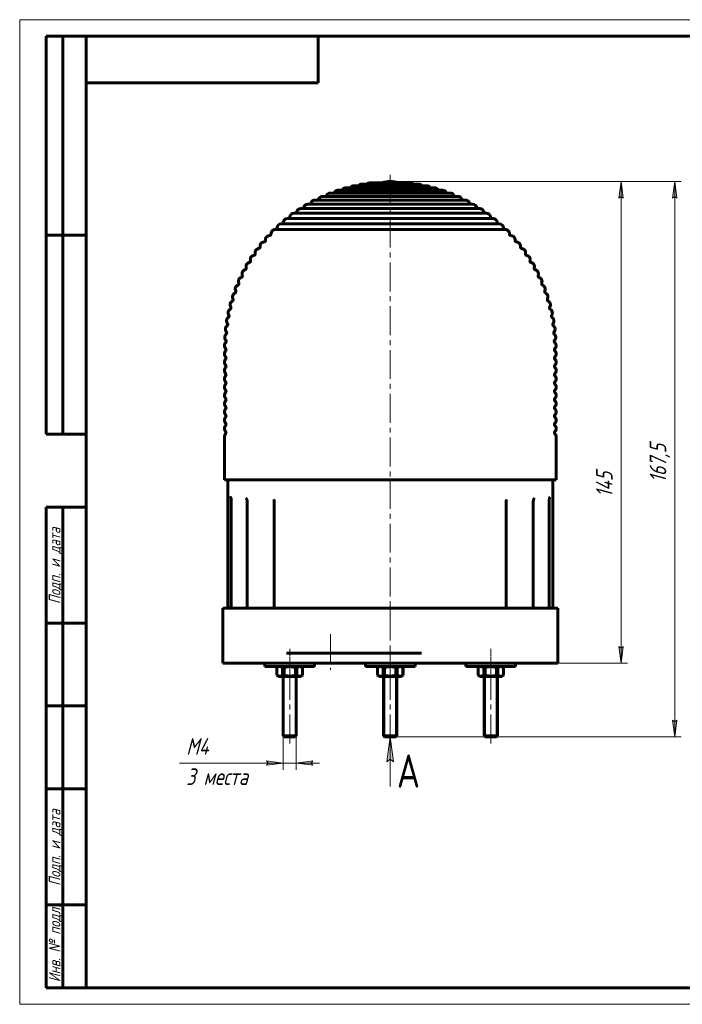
# Model space of a CAD drawing. Header units: millimetres. Extents: x 0 to 420, y 0 to 297.
# Tile 1 of 2: x 0 to 200, y 0 to 297. Entities that reach past the tile are written whole.
import ezdxf

# ---------------------------------------------------------------- set-up
doc = ezdxf.new("R2010")
doc.units = ezdxf.units.MM
for name, pattern in [('K5LT_AXLED', [13.206848, 8.706848, -1.5, 1.5, -1.5]), ('K5LT_BASIC', [0]), ('K5LT_THIN', [0])]:
    doc.linetypes.add(name, pattern=pattern)
doc.layers.add('Системный слой', color=7, linetype='Continuous')
doc.styles.add('KDIMTEXTSTYLE', font='GOST_AU.SHX', dxfattribs={"width": 0.96, "oblique": 15, "height": 5})
doc.styles.add('KTEXTSTYLE', font='GOST_AU.SHX', dxfattribs={"width": 0.96, "height": 5})
doc.dimstyles.new('KDIMSTYLE (1.00)', dxfattribs={"dimtxt": 5, "dimasz": 1, "dimexe": 2, "dimexo": 0, "dimgap": 1, "dimtad": 1, "dimtxsty": 'KDIMTEXTSTYLE', "dimsah": 1, "dimcen": 0, "dimdle": 1, "dimadec": 0, "dimazin": 0, "dimtfac": 0.667, "dimtmove": 0, "dimatfit": 3, "dimfxl": 1, "dimtvp": 1, "dimtolj": 1, "dimtzin": 0, "dimarcsym": 0})

# ---------------------------------------------------------------- blocks, each defined once
blk = doc.blocks.new('U0')
at = {"layer": 'Системный слой', "color": 150, "linetype": 'K5LT_BASIC', "lineweight": 60, "true_color": 0x0080ff}
for p, q in [((111.7, 158.18), (61.7, 158.18)), ((161.7, 158.18), (111.7, 158.18))]:
    blk.add_line(p, q, dxfattribs=at)
blk = doc.blocks.new('U1')
at = {"layer": 'Системный слой', "color": 150, "linetype": 'K5LT_BASIC', "lineweight": 60, "true_color": 0x0080ff}
for p, q in [((85.22, 102.88), (88.15, 102.88)), ((88.89, 102.88), (89.25, 102.88))]:
    blk.add_line(p, q, dxfattribs=at)
blk = doc.blocks.new('U2')
at = {"layer": 'Системный слой', "color": 150, "linetype": 'K5LT_BASIC', "lineweight": 60, "true_color": 0x0080ff}
for p, q in [((142.86, 80.68), (140.31, 80.68)), ((143.71, 80.68), (142.86, 80.68))]:
    blk.add_line(p, q, dxfattribs=at)
blk = doc.blocks.new('U3')
at = {"layer": 'Системный слой', "color": 150, "linetype": 'K5LT_BASIC', "lineweight": 60, "true_color": 0x0080ff}
for p, q in [((143.01, 80.98), (140.01, 80.98)), ((144.01, 80.98), (143.01, 80.98))]:
    blk.add_line(p, q, dxfattribs=at)
blk = doc.blocks.new('U4')
at = {"layer": 'Системный слой', "color": 150, "linetype": 'K5LT_BASIC', "lineweight": 60, "true_color": 0x0080ff}
for p, q in [((81.39, 101.93), (73.89, 101.93)), ((88.89, 101.93), (81.39, 101.93))]:
    blk.add_line(p, q, dxfattribs=at)
blk = doc.blocks.new('U5')
at = {"layer": 'Системный слой', "color": 150, "linetype": 'K5LT_BASIC', "lineweight": 60, "true_color": 0x0080ff}
for p, q in [((82.24, 80.68), (79.69, 80.68)), ((83.09, 80.68), (82.24, 80.68))]:
    blk.add_line(p, q, dxfattribs=at)
blk = doc.blocks.new('U6')
at = {"layer": 'Системный слой', "color": 150, "linetype": 'K5LT_BASIC', "lineweight": 60, "true_color": 0x0080ff}
for p, q in [((82.39, 80.98), (79.39, 80.98)), ((83.39, 80.98), (82.39, 80.98))]:
    blk.add_line(p, q, dxfattribs=at)
blk = doc.blocks.new('U7')
at = {"layer": 'Системный слой', "color": 150, "linetype": 'K5LT_BASIC', "lineweight": 60, "true_color": 0x0080ff}
for p, q in [((79.71, 98.93), (78.04, 98.93)), ((84.74, 98.93), (79.71, 98.93))]:
    blk.add_line(p, q, dxfattribs=at)
blk = doc.blocks.new('U8')
at = {"layer": 'Системный слой', "color": 150, "linetype": 'K5LT_BASIC', "lineweight": 60, "true_color": 0x0080ff}
for p, q in [((112.55, 80.68), (110, 80.68)), ((113.4, 80.68), (112.55, 80.68))]:
    blk.add_line(p, q, dxfattribs=at)
blk = doc.blocks.new('U9')
at = {"layer": 'Системный слой', "color": 150, "linetype": 'K5LT_BASIC', "lineweight": 60, "true_color": 0x0080ff}
for p, q in [((112.7, 80.98), (109.7, 80.98)), ((113.7, 80.98), (112.7, 80.98))]:
    blk.add_line(p, q, dxfattribs=at)
blk = doc.blocks.new('U10')
at = {"layer": 'Системный слой', "color": 150, "linetype": 'K5LT_BASIC', "lineweight": 60, "true_color": 0x0080ff}
for p, q in [((142.01, 101.93), (134.51, 101.93)), ((149.51, 101.93), (142.01, 101.93))]:
    blk.add_line(p, q, dxfattribs=at)
blk = doc.blocks.new('U11')
at = {"layer": 'Системный слой', "color": 150, "linetype": 'K5LT_BASIC', "lineweight": 60, "true_color": 0x0080ff}
for p, q in [((111.7, 101.93), (104.2, 101.93)), ((119.2, 101.93), (111.7, 101.93))]:
    blk.add_line(p, q, dxfattribs=at)
blk = doc.blocks.new('U12')
at = {"layer": 'Системный слой', "color": 150, "linetype": 'K5LT_BASIC', "lineweight": 60, "true_color": 0x0080ff}
for p, q in [((110.02, 98.93), (108.35, 98.93)), ((115.05, 98.93), (110.02, 98.93))]:
    blk.add_line(p, q, dxfattribs=at)
blk = doc.blocks.new('VP0')
at = {"layer": 'Системный слой', "color": 7, "linetype": 'K5LT_THIN', "lineweight": 18}
for p, q in [((110.71, 73.18), (111.7, 80.68)), ((111.7, 80.68), (111.7, 65.68)), ((111.7, 73.93), (110.71, 73.18))]:
    blk.add_line(p, q, dxfattribs=at)
blk.add_wipeout([(113.7, 65.36), (113.7, 79.63), (120.56, 79.63), (120.56, 65.36)]).dxf.layer = 'Системный слой'
at = {"layer": 'Системный слой'}
blk.add_hatch(color=7, dxfattribs=at).paths.add_polyline_path([(112.69, 73.18), (111.7, 80.68), (110.71, 73.18), (111.7, 73.93)])
at = {"layer": 'Системный слой', "color": 7, "linetype": 'K5LT_THIN', "lineweight": 18}
for p, q in [((111.7, 80.68), (112.69, 73.18)), ((112.69, 73.18), (111.7, 73.93))]:
    blk.add_line(p, q, dxfattribs=at)
at = {"layer": 'Системный слой', "color": 7, "insert": (113.7, 75.36), "char_height": 10, "attachment_point": 1, "style": 'KTEXTSTYLE'}
blk.add_mtext('\\H3.5;\\W0.965;\\Q15;\\Q0;\\H10.00;{\\c16711680;А}', dxfattribs=at)
blk = doc.blocks.new('D0')
at = {"layer": 'Системный слой'}
for points in [[(79.39, 72.76), (74.39, 73.42), (74.89, 72.76), (74.39, 72.1)], [(87.89, 72.76), (88.39, 73.42), (83.39, 72.76), (88.39, 72.1)]]:
    blk.add_hatch(color=7, dxfattribs=at).paths.add_polyline_path(points)
at = {"layer": 'Системный слой', "color": 7, "linetype": 'K5LT_THIN', "lineweight": 18}
for p, q in [((79.39, 83.85), (79.39, 70.76)), ((83.39, 84.05), (83.39, 70.76)), ((79.39, 72.76), (74.39, 73.42)), ((74.39, 73.42), (74.89, 72.76)), ((74.89, 72.76), (74.39, 72.1)), ((74.39, 72.1), (79.39, 72.76)), ((79.39, 72.76), (74.39, 72.76)), ((79.39, 72.76), (83.39, 72.76)), ((88.39, 73.42), (83.39, 72.76)), ((83.39, 72.76), (88.39, 72.1)), ((83.39, 72.76), (90.39, 72.76)), ((87.89, 72.76), (88.39, 73.42)), ((88.39, 72.1), (87.89, 72.76))]:
    blk.add_line(p, q, dxfattribs=at)
blk.add_wipeout([(50.2, 64.62), (50.2, 80.9), (71.5, 80.9), (71.5, 64.62)]).dxf.layer = 'Системный слой'
for p, q in [((74.39, 72.76), (48.2, 72.76)), ((79.39, 72.76), (72.39, 72.76))]:
    blk.add_line(p, q, dxfattribs=at)
at = {"layer": 'Системный слой', "color": 7, "char_height": 5, "attachment_point": 1, "style": 'KTEXTSTYLE'}
for s, insert in [('\\H3.5;\\W0.965;\\Q15;\\Q15;\\H5.00;М4', (50.2, 80.29)), ('\\H3.5;\\W0.965;\\Q15;\\Q15;\\H5.00;3 места', (50.2, 71.16))]:
    blk.add_mtext(s, dxfattribs=dict(at, insert=insert))
blk = doc.blocks.new('KDIMARROW_02')
at = {"layer": 'Системный слой'}
blk.add_hatch(color=0, dxfattribs=at).paths.add_polyline_path([(4.5, 0), (5, 0.66), (0, 0), (5, -0.66)])
at = {"layer": 'Системный слой', "color": 0, "linetype": 'K5LT_THIN', "lineweight": 18}
for p, q in [((0, 0), (-1, 0)), ((5, 0.66), (0, 0)), ((0, 0), (5, -0.66)), ((0, 0), (7, 0)), ((4.5, 0), (5, 0.66)), ((5, -0.66), (4.5, 0))]:
    blk.add_line(p, q, dxfattribs=at)
blk = doc.blocks.new('D1')
at = {"layer": 'Системный слой'}
for points in [[(181.93, 243.18), (181.27, 248.18), (180.61, 243.18), (181.27, 243.68)], [(181.27, 102.88), (181.93, 107.88), (181.27, 107.38), (180.61, 107.88)]]:
    blk.add_hatch(color=7, dxfattribs=at).paths.add_polyline_path(points)
at = {"layer": 'Системный слой', "color": 7, "linetype": 'K5LT_THIN', "lineweight": 18}
for p, q in [((111.7, 248.18), (183.27, 248.18)), ((180.61, 243.18), (181.27, 248.18)), ((181.27, 248.18), (181.93, 243.18)), ((181.27, 243.68), (180.61, 243.18)), ((181.93, 243.18), (181.27, 243.68)), ((181.27, 102.88), (180.61, 107.88)), ((180.61, 107.88), (181.27, 107.38)), ((181.27, 107.38), (181.93, 107.88)), ((181.93, 107.88), (181.27, 102.88)), ((162.2, 102.88), (183.27, 102.88))]:
    blk.add_line(p, q, dxfattribs=at)
blk.add_wipeout([(180.27, 152.93), (173.13, 152.93), (173.13, 162.43), (180.27, 162.43)]).dxf.layer = 'Системный слой'
blk.add_line((181.27, 102.88), (181.27, 248.18), dxfattribs=at)
at = {"layer": 'Системный слой', "color": 7, "insert": (173.74, 152.93), "char_height": 5, "attachment_point": 1, "rotation": 90, "style": 'KTEXTSTYLE'}
blk.add_mtext('\\H3.5;\\W0.965;\\Q15;\\Q15;\\H5.00;145', dxfattribs=at)
blk = doc.blocks.new('KDIMARROW_01')
at = {"layer": 'Системный слой'}
blk.add_hatch(color=0, dxfattribs=at).paths.add_polyline_path([(-5, -0.66), (0, 0), (-5, 0.66), (-4.5, 0)])
at = {"layer": 'Системный слой', "color": 0, "linetype": 'K5LT_THIN', "lineweight": 18}
for p, q in [((-4.5, 0), (-5, 0.66)), ((-5, 0.66), (0, 0)), ((0, 0), (-5, -0.66)), ((-5, -0.66), (-4.5, 0)), ((0, 0), (-1, 0))]:
    blk.add_line(p, q, dxfattribs=at)
blk = doc.blocks.new('D2')
at = {"layer": 'Системный слой'}
for points in [[(198.11, 243.18), (197.45, 248.18), (196.79, 243.18), (197.45, 243.68)], [(197.45, 80.68), (198.11, 85.68), (197.45, 85.18), (196.79, 85.68)]]:
    blk.add_hatch(color=7, dxfattribs=at).paths.add_polyline_path(points)
at = {"layer": 'Системный слой', "color": 7, "linetype": 'K5LT_THIN', "lineweight": 18}
for p, q in [((111.7, 248.18), (199.45, 248.18)), ((196.79, 243.18), (197.45, 248.18)), ((197.45, 248.18), (198.11, 243.18)), ((197.45, 243.68), (196.79, 243.18)), ((198.11, 243.18), (197.45, 243.68)), ((197.45, 80.68), (196.79, 85.68)), ((196.79, 85.68), (197.45, 85.18)), ((197.45, 85.18), (198.11, 85.68)), ((198.11, 85.68), (197.45, 80.68)), ((113.4, 80.68), (199.45, 80.68))]:
    blk.add_line(p, q, dxfattribs=at)
blk.add_wipeout([(196.45, 157.37), (189.31, 157.37), (189.31, 170.93), (196.45, 170.93)]).dxf.layer = 'Системный слой'
blk.add_line((197.45, 80.68), (197.45, 248.18), dxfattribs=at)
at = {"layer": 'Системный слой', "color": 7, "insert": (189.91, 157.37), "char_height": 5, "attachment_point": 1, "rotation": 90, "style": 'KTEXTSTYLE'}
blk.add_mtext('\\H3.5;\\W0.965;\\Q15;\\Q15;\\H5.00;167,5', dxfattribs=at)
blk = doc.blocks.new('U16')
at = {"color": 7, "linetype": 'K5LT_THIN', "lineweight": 18}
for p, q in [((0, 0), (0, 297)), ((0, 297), (420, 297)), ((420, 0), (0, 0))]:
    blk.add_line(p, q, dxfattribs=at)
at = {"color": 150, "linetype": 'K5LT_BASIC', "lineweight": 60, "true_color": 0x0080ff}
for p, q in [((8, 172), (8, 292)), ((20, 292), (8, 292)), ((13, 172), (13, 292)), ((20, 5), (20, 292)), ((20, 292), (415, 292)), ((90, 292), (90, 278)), ((90, 278), (20, 278)), ((20, 232), (8, 232)), ((20, 172), (8, 172)), ((8, 5), (8, 150)), ((20, 150), (8, 150)), ((13, 5), (13, 150)), ((20, 115), (8, 115)), ((20, 90), (8, 90)), ((20, 65), (8, 65)), ((20, 30), (8, 30)), ((20, 5), (8, 5)), ((415, 5), (20, 5))]:
    blk.add_line(p, q, dxfattribs=at)
at = {"color": 7, "char_height": 3.5, "attachment_point": 1, "rotation": 90, "style": 'KTEXTSTYLE'}
for s, insert in [('\\H3.5;\\W0.965;\\Q15;\\Q15;Подп. и дата', (8.77, 120.75)), ('\\H3.5;\\W0.965;\\Q15;\\Q15;Подп. и дата', (8.77, 35.75)), ('\\H3.5;\\W0.965;\\Q15;\\Q15;Инв. № подл.', (8.77, 6.67))]:
    blk.add_mtext(s, dxfattribs=dict(at, insert=insert))

msp = doc.modelspace()

# ---------------------------------------------------------------- linework, layer by layer
at = {"layer": 'Системный слой', "color": 30, "linetype": 'K5LT_AXLED', "lineweight": 18, "true_color": 0xff8000}
for p, q in [((111.699, 250.178), (111.699, 158.178)), ((111.699, 158.178), (111.699, 110.678)), ((111.699, 121.478), (111.699, 102.878)), ((93.687, 111.678), (93.687, 100.878)), ((81.388, 78.678), (81.388, 107.178)), ((111.699, 78.678), (111.699, 107.178)), ((142.01, 78.678), (142.01, 107.178)), ((81.388, 104.878), (81.388, 101.928)), ((142.01, 104.878), (142.01, 101.928)), ((81.388, 99.578), (81.388, 101.928)), ((81.388, 96.928), (81.388, 101.278)), ((111.699, 102.878), (111.699, 101.928)), ((111.699, 99.578), (111.699, 101.928)), ((111.699, 96.928), (111.699, 101.278)), ((142.01, 99.578), (142.01, 101.928)), ((142.01, 96.928), (142.01, 101.278))]:
    msp.add_line(p, q, dxfattribs=at)
at = {"layer": 'Системный слой', "color": 150, "linetype": 'K5LT_BASIC', "lineweight": 60, "true_color": 0x0080ff}
for p, q in [((122.674, 246.927), (100.725, 246.927)), ((120.224, 247.427), (103.174, 247.427)), ((117.752, 247.801), (105.646, 247.801)), ((132.12, 243.695), (91.279, 243.695)), ((129.823, 244.684), (93.575, 244.684)), ((127.479, 245.554), (95.919, 245.554)), ((125.094, 246.302), (98.304, 246.302)), ((136.545, 241.372), (86.853, 241.372)), ((134.362, 242.59), (89.036, 242.59)), ((140.709, 238.607), (82.689, 238.607)), ((138.663, 240.043), (84.736, 240.043)), ((144.568, 235.431), (78.83, 235.431)), ((142.68, 237.069), (80.719, 237.069)), ((146.371, 233.698), (77.027, 233.698)), ((61.699, 171.178), (61.699, 158.178)), ((161.699, 171.178), (161.699, 158.178)), ((62.699, 158.178), (62.699, 119.478)), ((160.699, 158.178), (160.699, 119.478)), ((63.793, 151.678), (63.793, 119.478)), ((68.286, 152.575), (68.277, 152.58)), ((68.563, 151.678), (68.563, 119.478)), ((76.746, 151.678), (76.746, 119.478)), ((146.652, 151.678), (146.652, 119.478)), ((154.836, 151.678), (154.836, 119.478)), ((159.606, 151.678), (159.606, 119.478)), ((159.768, 152.892), (159.766, 152.889)), ((61.199, 119.478), (61.199, 102.878)), ((162.199, 119.478), (61.199, 119.478)), ((162.199, 119.478), (162.199, 102.878)), ((121.136, 105.878), (80.399, 105.878)), ((80.399, 102.878), (61.199, 102.878)), ((73.888, 102.878), (73.888, 101.928)), ((77.538, 101.578), (78.038, 101.928)), ((77.538, 101.578), (77.538, 99.278)), ((77.546, 101.578), (77.538, 101.578)), ((77.546, 101.578), (77.546, 99.278)), ((79.463, 101.578), (79.255, 101.578)), ((79.255, 101.578), (79.255, 99.278)), ((79.68, 101.578), (79.463, 101.578)), ((79.68, 101.578), (79.68, 99.278)), ((85.215, 102.878), (80.399, 102.878)), ((83.522, 101.578), (83.097, 101.578)), ((83.097, 101.578), (83.097, 99.278)), ((83.522, 101.578), (83.522, 99.278)), ((85.238, 101.578), (84.738, 101.928)), ((85.238, 101.578), (85.23, 101.578)), ((85.23, 101.578), (85.23, 99.278)), ((85.238, 101.578), (85.238, 99.278)), ((88.888, 102.878), (88.147, 102.878)), ((88.888, 102.878), (88.888, 101.928)), ((89.252, 102.878), (97.584, 102.878)), ((97.584, 102.878), (117.977, 102.878)), ((104.199, 102.878), (104.199, 101.928)), ((107.849, 101.578), (108.349, 101.928)), ((107.849, 101.578), (107.849, 99.278)), ((107.857, 101.578), (107.849, 101.578)), ((107.857, 101.578), (107.857, 99.278)), ((109.774, 101.578), (109.566, 101.578)), ((109.566, 101.578), (109.566, 99.278)), ((109.99, 101.578), (109.774, 101.578)), ((109.99, 101.578), (109.99, 99.278)), ((113.833, 101.578), (113.408, 101.578)), ((113.408, 101.578), (113.408, 99.278)), ((113.833, 101.578), (113.833, 99.278)), ((115.549, 101.578), (115.049, 101.928)), ((115.549, 101.578), (115.541, 101.578)), ((115.541, 101.578), (115.541, 99.278)), ((115.549, 101.578), (115.549, 99.278)), ((121.136, 102.878), (117.977, 102.878)), ((119.199, 102.878), (119.199, 101.928)), ((162.199, 102.878), (121.136, 102.878)), ((134.51, 102.878), (134.51, 101.928)), ((138.16, 101.578), (138.66, 101.928)), ((138.16, 101.578), (138.16, 99.278)), ((138.168, 101.578), (138.16, 101.578)), ((138.168, 101.578), (138.168, 99.278)), ((140.301, 101.578), (139.877, 101.578)), ((139.877, 101.578), (139.877, 99.278)), ((140.301, 101.578), (140.301, 99.278)), ((144.143, 101.578), (143.719, 101.578)), ((143.719, 101.578), (143.719, 99.278)), ((144.143, 101.578), (144.143, 99.278)), ((145.86, 101.578), (145.36, 101.928)), ((145.86, 101.578), (145.852, 101.578)), ((145.852, 101.578), (145.852, 99.278)), ((145.86, 101.578), (145.86, 99.278)), ((149.51, 102.878), (149.51, 101.928)), ((77.546, 99.278), (77.538, 99.278)), ((77.538, 99.278), (78.038, 98.928)), ((79.463, 99.278), (79.255, 99.278)), ((79.388, 98.928), (79.388, 80.978)), ((79.68, 99.278), (79.463, 99.278)), ((83.522, 99.278), (83.097, 99.278)), ((83.388, 98.928), (83.388, 80.978)), ((85.238, 99.278), (84.738, 98.928)), ((85.238, 99.278), (85.23, 99.278)), ((107.857, 99.278), (107.849, 99.278)), ((107.849, 99.278), (108.349, 98.928)), ((109.774, 99.278), (109.566, 99.278)), ((109.699, 98.928), (109.699, 80.978)), ((109.99, 99.278), (109.774, 99.278)), ((113.833, 99.278), (113.408, 99.278)), ((113.699, 98.928), (113.699, 80.978)), ((115.549, 99.278), (115.049, 98.928)), ((115.549, 99.278), (115.541, 99.278)), ((138.168, 99.278), (138.16, 99.278)), ((138.16, 99.278), (138.66, 98.928)), ((145.36, 98.928), (138.66, 98.928)), ((140.301, 99.278), (139.877, 99.278)), ((140.01, 98.928), (140.01, 80.978)), ((144.143, 99.278), (143.719, 99.278)), ((144.01, 98.928), (144.01, 80.978)), ((145.86, 99.278), (145.36, 98.928)), ((145.86, 99.278), (145.852, 99.278)), ((79.688, 80.678), (79.388, 80.978)), ((83.088, 80.678), (83.388, 80.978)), ((109.999, 80.678), (109.699, 80.978)), ((113.399, 80.678), (113.699, 80.978)), ((140.31, 80.678), (140.01, 80.978)), ((143.71, 80.678), (144.01, 80.978))]:
    msp.add_line(p, q, dxfattribs=at)
at = {"layer": 'Системный слой', "color": 7, "linetype": 'K5LT_THIN', "lineweight": 18}
for p, q in [((79.767, 98.928), (79.767, 80.978)), ((83.009, 98.928), (83.009, 80.978)), ((110.078, 98.928), (110.078, 80.978)), ((113.32, 98.928), (113.32, 80.978)), ((140.389, 98.928), (140.389, 80.978)), ((143.631, 98.928), (143.631, 80.978)), ((79.767, 80.678), (79.767, 80.978)), ((83.009, 80.678), (83.009, 80.978)), ((110.078, 80.678), (110.078, 80.978)), ((113.32, 80.678), (113.32, 80.978)), ((140.389, 80.678), (140.389, 80.978)), ((143.631, 80.678), (143.631, 80.978))]:
    msp.add_line(p, q, dxfattribs=at)
at = {"layer": 'Системный слой', "color": 150, "linetype": 'K5LT_BASIC', "lineweight": 60, "true_color": 0x0080ff}
for centre, radius, start, end in [((100.725, 245.677), 1.25, 90, 150.00306), ((103.174, 246.177), 1.25, 90, 143.13832), ((105.646, 246.551), 1.25, 90, 135.50323), ((111.699, 239.737), 8.441, 90, 107.19404), ((111.699, 239.737), 8.441, 72.80596, 90), ((117.752, 246.551), 1.25, 44.49677, 90), ((120.224, 246.177), 1.25, 36.86168, 90), ((122.674, 245.677), 1.25, 29.99694, 90), ((91.279, 242.445), 1.25, 90, 161.81784), ((91.943, 244.065), 0.5, 312.39933, 338.87927), ((93.575, 243.434), 1.25, 90, 158.87927), ((94.321, 245.017), 0.5, 318.22951, 335.94071), ((95.919, 244.304), 1.25, 90, 155.94071), ((96.745, 245.847), 0.5, 324.16118, 333.00214), ((98.304, 245.052), 1.25, 90, 153.00214), ((125.094, 245.052), 1.25, 26.99786, 90), ((126.653, 245.847), 0.5, 206.99786, 215.83882), ((127.479, 244.304), 1.25, 24.05929, 90), ((129.077, 245.017), 0.5, 204.05929, 221.77049), ((129.823, 243.434), 1.25, 21.12073, 90), ((131.456, 244.065), 0.5, 201.12073, 227.60067), ((132.12, 242.445), 1.25, 18.18216, 90), ((86.853, 240.122), 1.25, 90, 167.69497), ((87.348, 241.801), 0.5, 300.97688, 344.75641), ((89.036, 241.34), 1.25, 90, 164.75641), ((89.616, 242.992), 0.5, 306.65341, 341.81784), ((133.782, 242.992), 0.5, 198.18216, 233.34659), ((134.362, 241.34), 1.25, 15.24359, 90), ((136.051, 241.801), 0.5, 195.24359, 239.02312), ((136.545, 240.122), 1.25, 12.30503, 90), ((82.689, 237.357), 1.25, 90, 173.57211), ((83.009, 239.078), 0.5, 289.78109, 350.63354), ((84.736, 238.793), 1.25, 90, 170.63354), ((85.144, 240.495), 0.5, 295.35668, 347.69497), ((138.255, 240.495), 0.5, 192.30503, 244.64332), ((138.663, 238.793), 1.25, 9.36646, 90), ((140.389, 239.078), 0.5, 189.36646, 250.21891), ((140.709, 237.357), 1.25, 6.42789, 90), ((78.83, 234.181), 1.25, 90, 179.44924), ((78.972, 235.925), 0.5, 278.72166, 356.51068), ((80.719, 235.819), 1.25, 90, 176.51068), ((80.95, 237.553), 0.5, 284.23941, 353.57211), ((142.448, 237.553), 0.5, 186.42789, 255.76059), ((142.68, 235.819), 1.25, 3.48932, 90), ((144.426, 235.925), 0.5, 183.48932, 261.27834), ((144.568, 234.181), 1.25, 0.55076, 90), ((75.316, 230.626), 1.25, 91.21843, 185.32638), ((75.279, 232.376), 0.5, 271.21843, 2.38781), ((77.027, 232.448), 1.25, 88.27986, 182.38781), ((77.08, 234.198), 0.5, 273.21839, 359.44924), ((146.318, 234.198), 0.5, 180.55076, 266.78161), ((146.371, 232.448), 1.25, 357.61219, 91.72014), ((148.119, 232.376), 0.5, 177.61219, 268.78157), ((148.082, 230.626), 1.25, 354.67362, 88.78157), ((73.701, 228.718), 1.25, 94.15699, 188.26494), ((73.574, 230.464), 0.5, 274.15699, 5.32638), ((149.825, 230.464), 0.5, 174.67362, 265.84301), ((149.698, 228.718), 1.25, 351.73506, 85.84301), ((70.773, 224.667), 1.25, 100.03413, 194.14208), ((70.468, 226.39), 0.5, 280.03413, 11.20351), ((72.185, 226.73), 1.25, 97.09556, 191.20351), ((71.969, 228.467), 0.5, 277.09556, 8.26494), ((151.43, 228.467), 0.5, 171.73506, 262.90444), ((151.213, 226.73), 1.25, 348.79649, 82.90444), ((152.93, 226.39), 0.5, 168.79649, 259.96587), ((152.625, 224.667), 1.25, 345.85792, 79.96587), ((69.469, 222.534), 1.25, 102.9727, 197.08065), ((69.076, 224.239), 0.5, 282.9727, 14.14208), ((154.322, 224.239), 0.5, 165.85792, 257.0273), ((153.929, 222.534), 1.25, 342.91935, 77.0273), ((66.632, 219.738), 0.5, 288.84983, 20.01921), ((68.276, 220.337), 1.25, 105.91126, 200.01921), ((67.796, 222.02), 0.5, 285.91126, 17.08065), ((155.602, 222.02), 0.5, 162.91935, 254.08874), ((155.122, 220.337), 1.25, 339.98079, 74.08874), ((156.767, 219.738), 0.5, 159.98079, 251.15017), ((66.235, 215.774), 1.25, 111.7884, 205.89635), ((65.586, 217.399), 0.5, 291.7884, 22.95778), ((67.197, 218.082), 1.25, 108.84983, 202.95778), ((156.201, 218.082), 1.25, 337.04222, 71.15017), ((157.813, 217.399), 0.5, 157.04222, 248.2116), ((157.163, 215.774), 1.25, 334.10365, 68.2116), ((65.393, 213.42), 1.25, 114.72696, 208.83491), ((64.661, 215.01), 0.5, 294.72696, 25.89635), ((158.737, 215.01), 0.5, 154.10365, 245.27304), ((158.005, 213.42), 1.25, 331.16509, 65.27304), ((64.673, 211.026), 1.25, 117.66553, 211.77348), ((63.86, 212.576), 0.5, 297.66553, 28.83491), ((159.538, 212.576), 0.5, 151.16509, 242.33447), ((158.726, 211.026), 1.25, 328.22652, 62.33447), ((64.076, 208.599), 1.25, 120.6041, 214.71205), ((63.185, 210.105), 0.5, 300.6041, 31.77348), ((160.213, 210.105), 0.5, 148.22652, 239.3959), ((159.323, 208.599), 1.25, 325.28795, 59.3959), ((63.604, 206.143), 1.25, 123.54267, 217.65062), ((62.219, 205.074), 0.5, 306.48123, 37.65062), ((62.637, 207.602), 0.5, 303.54267, 34.71205), ((160.761, 207.602), 0.5, 145.28795, 236.45733), ((159.794, 206.143), 1.25, 322.34938, 56.45733), ((161.18, 205.074), 0.5, 142.34938, 233.51877), ((63.041, 201.177), 1.25, 129.4198, 223.52775), ((63.259, 203.667), 1.25, 126.48123, 220.58918), ((61.93, 202.529), 0.5, 309.4198, 40.58918), ((160.139, 203.667), 1.25, 319.41082, 53.51877), ((161.468, 202.529), 0.5, 139.41082, 230.5802), ((160.357, 201.177), 1.25, 316.47225, 50.5802), ((62.952, 198.678), 1.25, 132.35837, 225.52593), ((61.773, 199.972), 0.5, 312.35837, 43.52775), ((161.626, 199.972), 0.5, 136.47225, 227.64163), ((160.447, 198.678), 1.25, 314.47407, 47.64163), ((62.949, 196.178), 1.25, 134.35655, 225.58468), ((61.726, 197.43), 0.5, 314.35655, 45.52593), ((161.673, 197.43), 0.5, 134.47407, 225.64345), ((160.449, 196.178), 1.25, 314.41532, 45.64345), ((62.949, 193.678), 1.25, 134.41531, 225.58469), ((61.724, 194.928), 0.5, 314.41531, 45.58468), ((161.674, 194.928), 0.5, 134.41532, 225.58469), ((160.449, 193.678), 1.25, 314.41531, 45.58469), ((62.949, 191.178), 1.25, 134.41531, 225.58469), ((61.724, 192.428), 0.5, 314.41531, 45.58469), ((61.724, 189.928), 0.5, 314.41531, 45.58469), ((161.674, 192.428), 0.5, 134.41531, 225.58469), ((161.674, 189.928), 0.5, 134.41531, 225.58469), ((160.449, 191.178), 1.25, 314.41531, 45.58469), ((62.949, 188.678), 1.25, 134.41531, 225.58469), ((61.724, 187.428), 0.5, 314.41531, 45.58469), ((161.674, 187.428), 0.5, 134.41531, 225.58469), ((160.449, 188.678), 1.25, 314.41531, 45.58469), ((62.949, 186.178), 1.25, 134.41531, 225.58469), ((62.949, 183.678), 1.25, 134.41531, 225.58469), ((61.724, 184.928), 0.5, 314.41531, 45.58469), ((161.674, 184.928), 0.5, 134.41531, 225.58469), ((160.449, 186.178), 1.25, 314.41531, 45.58469), ((160.449, 183.678), 1.25, 314.41531, 45.58469), ((62.949, 181.178), 1.25, 134.41531, 225.58469), ((61.724, 182.428), 0.5, 314.41531, 45.58469), ((161.674, 182.428), 0.5, 134.41531, 225.58469), ((160.449, 181.178), 1.25, 314.41531, 45.58469), ((62.949, 178.678), 1.25, 134.41531, 225.58469), ((61.724, 179.928), 0.5, 314.41531, 45.58469), ((161.674, 179.928), 0.5, 134.41531, 225.58469), ((160.449, 178.678), 1.25, 314.41531, 45.58469), ((62.949, 176.178), 1.25, 134.41531, 225.58469), ((61.724, 177.428), 0.5, 314.41531, 45.58469), ((61.724, 174.928), 0.5, 314.41531, 45.58469), ((161.674, 177.428), 0.5, 134.41531, 225.58469), ((161.674, 174.928), 0.5, 134.41531, 225.58469), ((160.449, 176.178), 1.25, 314.41531, 45.58469), ((62.949, 173.678), 1.25, 134.41531, 225.58469), ((61.724, 172.428), 0.5, 314.41531, 45.58469), ((161.674, 172.428), 0.5, 134.41531, 225.58469), ((160.449, 173.678), 1.25, 314.41531, 45.58469), ((62.949, 171.178), 1.25, 134.41531, 180), ((160.449, 171.178), 1.25, 0, 45.58469)]:
    msp.add_arc(centre, radius, start, end, dxfattribs=at)
for points, knots in [([(63.632, 152.889), (63.631, 152.892), (63.63, 152.893), (63.632, 152.89), (63.634, 152.886), (63.638, 152.875), (63.641, 152.869), (63.646, 152.855), (63.649, 152.848), (63.655, 152.83), (63.659, 152.819), (63.668, 152.788), (63.675, 152.766), (63.687, 152.721), (63.692, 152.698), (63.703, 152.65), (63.709, 152.624), (63.719, 152.569), (63.725, 152.54), (63.734, 152.482), (63.739, 152.452), (63.748, 152.392), (63.751, 152.363), (63.761, 152.285), (63.766, 152.235), (63.775, 152.137), (63.779, 152.089), (63.784, 151.993), (63.787, 151.945), (63.79, 151.849), (63.792, 151.801), (63.792, 151.728), (63.793, 151.703), (63.793, 151.678)], [0, 0, 0, 0, 1.6328199, 1.6328199, 3.149162, 3.149162, 4.2446233, 4.2446233, 5.2799166, 5.2799166, 6.3152098, 6.3152098, 7.9748761, 7.9748761, 9.33399, 9.33399, 10.6597913, 10.6597913, 11.934926, 11.934926, 13.1300456, 13.1300456, 14.2193386, 14.2193386, 15.9126907, 15.9126907, 17.4192878, 17.4192878, 18.8766229, 18.8766229, 20.2750622, 20.2750622, 21, 21, 21, 21]), ([(68.286, 152.575), (68.287, 152.574), (68.289, 152.573), (68.294, 152.57), (68.296, 152.569), (68.302, 152.564), (68.305, 152.562), (68.313, 152.555), (68.317, 152.551), (68.326, 152.541), (68.331, 152.536), (68.343, 152.522), (68.351, 152.512), (68.367, 152.489), (68.376, 152.476), (68.395, 152.445), (68.404, 152.427), (68.424, 152.388), (68.434, 152.366), (68.454, 152.318), (68.464, 152.293), (68.483, 152.236), (68.493, 152.204), (68.51, 152.139), (68.518, 152.106), (68.532, 152.034), (68.539, 151.994), (68.547, 151.932), (68.55, 151.912), (68.553, 151.876), (68.555, 151.861), (68.558, 151.823), (68.559, 151.801), (68.562, 151.746), (68.563, 151.712), (68.563, 151.678)], [1.9509415, 1.9509415, 1.9509415, 1.9509415, 3.2671415, 3.2671415, 4.8966476, 4.8966476, 6.5999167, 6.5999167, 8.3464483, 8.3464483, 9.756992, 9.756992, 11.6559642, 11.6559642, 13.4543823, 13.4543823, 15.2046377, 15.2046377, 16.8894281, 16.8894281, 18.5037696, 18.5037696, 20.209777, 20.209777, 21.7315228, 21.7315228, 23.4436254, 23.4436254, 24.2456951, 24.2456951, 24.873568, 24.873568, 25.7220972, 25.7220972, 27, 27, 27, 27]), ([(76.616, 152.184), (76.617, 152.183), (76.617, 152.183), (76.618, 152.181), (76.619, 152.179), (76.621, 152.176), (76.623, 152.173), (76.626, 152.167), (76.629, 152.162), (76.632, 152.156), (76.633, 152.154), (76.635, 152.15), (76.636, 152.148), (76.64, 152.141), (76.642, 152.137), (76.648, 152.124), (76.652, 152.116), (76.664, 152.09), (76.672, 152.071), (76.691, 152.021), (76.702, 151.988), (76.72, 151.918), (76.728, 151.882), (76.739, 151.807), (76.743, 151.768), (76.746, 151.712), (76.746, 151.695), (76.746, 151.678)], [0, 0, 0, 0, 0.0964444, 0.0964444, 0.257185, 0.257185, 0.5786662, 0.5786662, 1.0821166, 1.0821166, 1.3188342, 1.3188342, 1.5893515, 1.5893515, 2.0965864, 2.0965864, 3.0434676, 3.0434676, 4.9372299, 4.9372299, 7.9372299, 7.9372299, 10.8598827, 10.8598827, 13.7571909, 13.7571909, 15, 15, 15, 15]), ([(146.782, 152.184), (146.768, 152.161), (146.755, 152.136), (146.737, 152.095), (146.731, 152.082), (146.722, 152.061), (146.719, 152.052), (146.713, 152.035), (146.71, 152.027), (146.701, 152), (146.695, 151.982), (146.681, 151.929), (146.673, 151.893), (146.66, 151.818), (146.656, 151.779), (146.653, 151.719), (146.652, 151.699), (146.652, 151.678)], [0, 0, 0, 0, 3.4, 3.4, 4.953774, 4.953774, 5.8859157, 5.8859157, 6.8180574, 6.8180574, 8.6513201, 8.6513201, 11.9944986, 11.9944986, 15.2928441, 15.2928441, 17, 17, 17, 17]), ([(155.121, 152.58), (155.12, 152.579), (155.117, 152.578), (155.112, 152.575), (155.11, 152.574), (155.106, 152.571), (155.105, 152.571), (155.102, 152.569), (155.101, 152.567), (155.096, 152.564), (155.092, 152.561), (155.085, 152.554), (155.08, 152.55), (155.07, 152.539), (155.065, 152.533), (155.053, 152.519), (155.045, 152.508), (155.028, 152.485), (155.019, 152.471), (155, 152.439), (154.991, 152.421), (154.971, 152.381), (154.961, 152.36), (154.942, 152.312), (154.933, 152.287), (154.915, 152.234), (154.906, 152.206), (154.89, 152.147), (154.883, 152.115), (154.868, 152.044), (154.861, 152.003), (154.852, 151.941), (154.85, 151.921), (154.846, 151.889), (154.845, 151.878), (154.843, 151.855), (154.842, 151.844), (154.84, 151.809), (154.838, 151.786), (154.836, 151.735), (154.836, 151.707), (154.836, 151.678)], [0, 0, 0, 0, 1.0416781, 1.0416781, 2.4246362, 2.4246362, 2.9525079, 2.9525079, 3.7583016, 3.7583016, 4.9818863, 4.9818863, 6.3060333, 6.3060333, 7.4224288, 7.4224288, 8.7971844, 8.7971844, 10.1159119, 10.1159119, 11.3939464, 11.3939464, 12.6093257, 12.6093257, 13.7772526, 13.7772526, 14.8772218, 14.8772218, 15.9800405, 15.9800405, 17.2730523, 17.2730523, 17.8802149, 17.8802149, 18.2067645, 18.2067645, 18.543849, 18.543849, 19.207483, 19.207483, 20, 20, 20, 20]), ([(159.768, 152.892), (159.768, 152.893), (159.767, 152.891), (159.764, 152.884), (159.761, 152.878), (159.758, 152.869), (159.756, 152.865), (159.754, 152.859), (159.753, 152.857), (159.751, 152.851), (159.75, 152.847), (159.746, 152.837), (159.743, 152.83), (159.736, 152.809), (159.732, 152.794), (159.722, 152.761), (159.717, 152.742), (159.706, 152.699), (159.701, 152.675), (159.689, 152.622), (159.684, 152.594), (159.672, 152.533), (159.667, 152.501), (159.656, 152.428), (159.65, 152.387), (159.64, 152.308), (159.636, 152.271), (159.629, 152.204), (159.627, 152.175), (159.621, 152.107), (159.618, 152.067), (159.613, 151.983), (159.611, 151.937), (159.608, 151.845), (159.607, 151.799), (159.606, 151.727), (159.606, 151.703), (159.606, 151.678), (159.606, 151.678), (159.606, 151.678)], [0, 0, 0, 0, 1.5102531, 1.5102531, 2.7603263, 2.7603263, 3.2402961, 3.2402961, 3.6225281, 3.6225281, 4.0047601, 4.0047601, 4.7564688, 4.7564688, 5.9370692, 5.9370692, 7.1782545, 7.1782545, 8.4571829, 8.4571829, 9.755109, 9.755109, 11.0343535, 11.0343535, 12.4951603, 12.4951603, 13.6993127, 13.6993127, 14.5936736, 14.5936736, 15.7548399, 15.7548399, 17.0388073, 17.0388073, 18.3263165, 18.3263165, 18.9998917, 18.9998917, 19, 19, 19, 19]), ([(77.546, 101.578), (77.616, 101.622), (77.727, 101.684), (77.902, 101.762), (78.062, 101.816), (78.235, 101.851), (78.408, 101.863), (78.587, 101.849), (78.787, 101.804), (79.011, 101.718), (79.17, 101.631), (79.255, 101.578)], [0, 0, 0, 0, 1.5053931, 2.3894722, 3.7144952, 4.8599393, 5.9997853, 7.2848042, 8.5838179, 10.1570355, 12, 12, 12, 12]), ([(79.68, 101.578), (79.756, 101.602), (79.953, 101.66), (80.311, 101.749), (80.67, 101.811), (80.946, 101.84), (81.098, 101.85), (81.208, 101.856), (81.314, 101.858), (81.415, 101.859), (81.517, 101.857), (81.644, 101.853), (81.795, 101.843), (82.08, 101.814), (82.411, 101.759), (82.786, 101.67), (82.994, 101.611), (83.097, 101.578)], [0, 0, 0, 0, 3.0564989, 7.7801791, 13.9877669, 16.8783438, 18.3236323, 19.7689208, 21.0564335, 22.3439462, 23.6314589, 24.9189716, 27.1500508, 29.38113, 35.793387, 39.8966935, 44, 44, 44, 44]), ([(83.522, 101.578), (83.591, 101.622), (83.737, 101.704), (83.955, 101.794), (84.175, 101.848), (84.381, 101.864), (84.589, 101.846), (84.813, 101.789), (85.03, 101.696), (85.174, 101.613), (85.23, 101.578)], [0, 0, 0, 0, 1.3799436, 2.8832895, 4.2195077, 5.5855938, 6.7876346, 8.1605108, 9.8768163, 11, 11, 11, 11]), ([(107.857, 101.578), (107.926, 101.622), (108.038, 101.684), (108.213, 101.762), (108.372, 101.816), (108.546, 101.851), (108.718, 101.863), (108.898, 101.849), (109.098, 101.804), (109.322, 101.718), (109.481, 101.631), (109.566, 101.578)], [0, 0, 0, 0, 1.5053931, 2.3894722, 3.7144952, 4.8599393, 5.9997853, 7.2848042, 8.5838179, 10.1570355, 12, 12, 12, 12]), ([(109.99, 101.578), (110.067, 101.602), (110.264, 101.66), (110.622, 101.749), (110.981, 101.811), (111.257, 101.84), (111.409, 101.85), (111.519, 101.856), (111.625, 101.858), (111.726, 101.859), (111.828, 101.857), (111.955, 101.853), (112.106, 101.843), (112.391, 101.814), (112.722, 101.759), (113.097, 101.67), (113.305, 101.611), (113.408, 101.578)], [0, 0, 0, 0, 3.0564989, 7.7801791, 13.9877669, 16.8783438, 18.3236323, 19.7689208, 21.0564335, 22.3439462, 23.6314589, 24.9189716, 27.1500508, 29.38113, 35.793387, 39.8966935, 44, 44, 44, 44]), ([(113.833, 101.578), (113.902, 101.622), (114.048, 101.704), (114.266, 101.794), (114.486, 101.848), (114.692, 101.864), (114.899, 101.846), (115.124, 101.789), (115.341, 101.696), (115.485, 101.613), (115.541, 101.578)], [0, 0, 0, 0, 1.3799436, 2.8832895, 4.2195077, 5.5855938, 6.7876346, 8.1605108, 9.8768163, 11, 11, 11, 11]), ([(138.168, 101.578), (138.237, 101.622), (138.348, 101.684), (138.523, 101.762), (138.683, 101.816), (138.857, 101.851), (139.029, 101.863), (139.209, 101.849), (139.409, 101.804), (139.633, 101.718), (139.792, 101.631), (139.877, 101.578)], [0, 0, 0, 0, 1.5053931, 2.3894722, 3.7144952, 4.8599393, 5.9997853, 7.2848042, 8.5838179, 10.1570355, 12, 12, 12, 12]), ([(140.301, 101.578), (140.378, 101.602), (140.575, 101.66), (140.933, 101.749), (141.292, 101.811), (141.568, 101.84), (141.72, 101.85), (141.83, 101.856), (141.936, 101.858), (142.037, 101.859), (142.139, 101.857), (142.266, 101.853), (142.417, 101.843), (142.702, 101.814), (143.033, 101.759), (143.408, 101.67), (143.616, 101.611), (143.719, 101.578)], [0, 0, 0, 0, 3.0564989, 7.7801791, 13.9877669, 16.8783438, 18.3236323, 19.7689208, 21.0564335, 22.3439462, 23.6314589, 24.9189716, 27.1500508, 29.38113, 35.793387, 39.8966935, 44, 44, 44, 44]), ([(144.143, 101.578), (144.213, 101.622), (144.324, 101.684), (144.499, 101.762), (144.659, 101.816), (144.832, 101.851), (145.005, 101.863), (145.185, 101.849), (145.384, 101.804), (145.608, 101.718), (145.767, 101.631), (145.852, 101.578)], [0, 0, 0, 0, 1.5053931, 2.3894722, 3.7144952, 4.8599393, 5.9997853, 7.2848042, 8.5838179, 10.1570355, 12, 12, 12, 12]), ([(79.255, 99.278), (79.186, 99.235), (79.074, 99.173), (78.899, 99.094), (78.74, 99.041), (78.566, 99.006), (78.393, 98.994), (78.214, 99.008), (78.014, 99.053), (77.79, 99.138), (77.631, 99.226), (77.546, 99.278)], [0, 0, 0, 0, 1.5053931, 2.3894722, 3.7144952, 4.8599393, 5.9997853, 7.2848042, 8.5838179, 10.1570355, 12, 12, 12, 12]), ([(83.097, 99.278), (83.02, 99.255), (82.824, 99.197), (82.466, 99.108), (82.107, 99.046), (81.831, 99.017), (81.679, 99.007), (81.569, 99.001), (81.463, 98.999), (81.361, 98.998), (81.26, 99), (81.133, 99.004), (80.982, 99.014), (80.697, 99.042), (80.365, 99.097), (79.99, 99.187), (79.783, 99.246), (79.68, 99.278)], [0, 0, 0, 0, 3.0564989, 7.7801791, 13.9877669, 16.8783438, 18.3236323, 19.7689208, 21.0564335, 22.3439462, 23.6314589, 24.9189716, 27.1500508, 29.38113, 35.793387, 39.8966935, 44, 44, 44, 44]), ([(85.23, 99.278), (85.161, 99.235), (85.015, 99.153), (84.797, 99.063), (84.577, 99.009), (84.371, 98.993), (84.164, 99.011), (83.939, 99.067), (83.722, 99.161), (83.578, 99.243), (83.522, 99.278)], [0, 0, 0, 0, 1.3799436, 2.8832895, 4.2195077, 5.5855938, 6.7876346, 8.1605108, 9.8768163, 11, 11, 11, 11]), ([(109.566, 99.278), (109.496, 99.235), (109.385, 99.173), (109.21, 99.094), (109.05, 99.041), (108.877, 99.006), (108.704, 98.994), (108.525, 99.008), (108.325, 99.053), (108.101, 99.138), (107.942, 99.226), (107.857, 99.278)], [0, 0, 0, 0, 1.5053931, 2.3894722, 3.7144952, 4.8599393, 5.9997853, 7.2848042, 8.5838179, 10.1570355, 12, 12, 12, 12]), ([(113.408, 99.278), (113.331, 99.255), (113.135, 99.197), (112.777, 99.108), (112.418, 99.046), (112.141, 99.017), (111.99, 99.007), (111.88, 99.001), (111.774, 98.999), (111.672, 98.998), (111.57, 99), (111.444, 99.004), (111.293, 99.014), (111.008, 99.042), (110.676, 99.097), (110.301, 99.187), (110.094, 99.246), (109.99, 99.278)], [0, 0, 0, 0, 3.0564989, 7.7801791, 13.9877669, 16.8783438, 18.3236323, 19.7689208, 21.0564335, 22.3439462, 23.6314589, 24.9189716, 27.1500508, 29.38113, 35.793387, 39.8966935, 44, 44, 44, 44]), ([(115.541, 99.278), (115.472, 99.235), (115.326, 99.153), (115.108, 99.063), (114.888, 99.009), (114.682, 98.993), (114.475, 99.011), (114.25, 99.067), (114.033, 99.161), (113.889, 99.243), (113.833, 99.278)], [0, 0, 0, 0, 1.3799436, 2.8832895, 4.2195077, 5.5855938, 6.7876346, 8.1605108, 9.8768163, 11, 11, 11, 11]), ([(139.877, 99.278), (139.807, 99.235), (139.696, 99.173), (139.521, 99.094), (139.361, 99.041), (139.188, 99.006), (139.015, 98.994), (138.835, 99.008), (138.636, 99.053), (138.412, 99.138), (138.253, 99.226), (138.168, 99.278)], [0, 0, 0, 0, 1.5053931, 2.3894722, 3.7144952, 4.8599393, 5.9997853, 7.2848042, 8.5838179, 10.1570355, 12, 12, 12, 12]), ([(143.719, 99.278), (143.642, 99.255), (143.445, 99.197), (143.088, 99.108), (142.729, 99.046), (142.452, 99.017), (142.3, 99.007), (142.19, 99.001), (142.084, 98.999), (141.983, 98.998), (141.881, 99), (141.755, 99.004), (141.603, 99.014), (141.318, 99.042), (140.987, 99.097), (140.612, 99.187), (140.404, 99.246), (140.301, 99.278)], [0, 0, 0, 0, 3.0564989, 7.7801791, 13.9877669, 16.8783438, 18.3236323, 19.7689208, 21.0564335, 22.3439462, 23.6314589, 24.9189716, 27.1500508, 29.38113, 35.793387, 39.8966935, 44, 44, 44, 44]), ([(145.852, 99.278), (145.783, 99.235), (145.672, 99.173), (145.497, 99.094), (145.337, 99.041), (145.163, 99.006), (144.991, 98.994), (144.811, 99.008), (144.612, 99.053), (144.388, 99.138), (144.228, 99.226), (144.143, 99.278)], [0, 0, 0, 0, 1.5053931, 2.3894722, 3.7144952, 4.8599393, 5.9997853, 7.2848042, 8.5838179, 10.1570355, 12, 12, 12, 12])]:
    msp.add_open_spline(points, degree=3, knots=knots, dxfattribs=at)

# ---------------------------------------------------------------- block references
at = {"layer": 'Системный слой'}
for name in ['U0', 'U4', 'U1', 'U11', 'U10', 'U7', 'U12', 'U6', 'U5', 'U9', 'U8', 'U3', 'U2']:
    msp.add_blockref(name, (0, 0), dxfattribs=at)

# ---------------------------------------------------------------- next in the draw order: block references
msp.add_blockref('VP0', (0, 0), dxfattribs=at)

# ---------------------------------------------------------------- next in the draw order: dimensions: what is measured, and where the dimension line sits
at = {"layer": 'Системный слой', "color": 7}
dim = msp.add_linear_dim(base=(181.27, 102.878), p1=(111.699, 248.178), p2=(162.199, 102.878), angle=90, dimstyle='KDIMSTYLE (1.00)', override={"dimexo": 0, "dimpost": '\\H5.0;\\W0.965;\\Q15;<>', "dimblk1": 'KDIMARROW_01', "dimblk2": 'KDIMARROW_01', "dimse1": 0, "dimse2": 0, "dimclrt": 7, "dimtol": 1, "dimtp": 0, "dimtm": 0, "dimtdec": 5, "dimtolj": 1}, dxfattribs=at)
dim.commit()
dim.dimension.update_dxf_attribs({"geometry": 'D1', "text_midpoint": (181.27, 157.878), "dimtype": 160})
dim = msp.add_linear_dim(base=(79.388, 72.759), p1=(83.388, 84.047), p2=(79.388, 83.85), dimstyle='KDIMSTYLE (1.00)', override={"dimexo": 0, "dimpost": '\\H5.0;\\W0.965;\\Q15;\\Q15;М\\H5.0;\\W0.965;\\Q15;<>\\X\\H5.0;\\W0.965;\\Q15;\\Q15;3 места', "dimblk1": 'KDIMARROW_02', "dimblk2": 'KDIMARROW_02', "dimse1": 0, "dimse2": 0, "dimclrt": 7, "dimtol": 1, "dimtp": 0, "dimtm": 0, "dimtdec": 5, "dimtolj": 1}, dxfattribs=at)
dim.commit()
dim.dimension.update_dxf_attribs({"geometry": 'D0', "text_midpoint": (61.292, 72.759)})

# ---------------------------------------------------------------- next in the draw order: dimensions: what is measured, and where the dimension line sits
dim = msp.add_linear_dim(base=(197.449, 80.678), p1=(111.699, 248.178), p2=(113.399, 80.678), angle=90, dimstyle='KDIMSTYLE (1.00)', override={"dimexo": 0, "dimpost": '\\H5.0;\\W0.965;\\Q15;<>', "dimblk1": 'KDIMARROW_01', "dimblk2": 'KDIMARROW_01', "dimse1": 0, "dimse2": 0, "dimclrt": 7, "dimtol": 1, "dimtp": 0, "dimtm": 0, "dimtdec": 5, "dimtolj": 1}, dxfattribs=at)
dim.commit()
dim.dimension.update_dxf_attribs({"geometry": 'D2', "text_midpoint": (197.449, 164.428), "dimtype": 160})

# ---------------------------------------------------------------- next in the draw order: block references
msp.add_blockref('U16', (0, 0))

doc.saveas('drawing.dxf')
